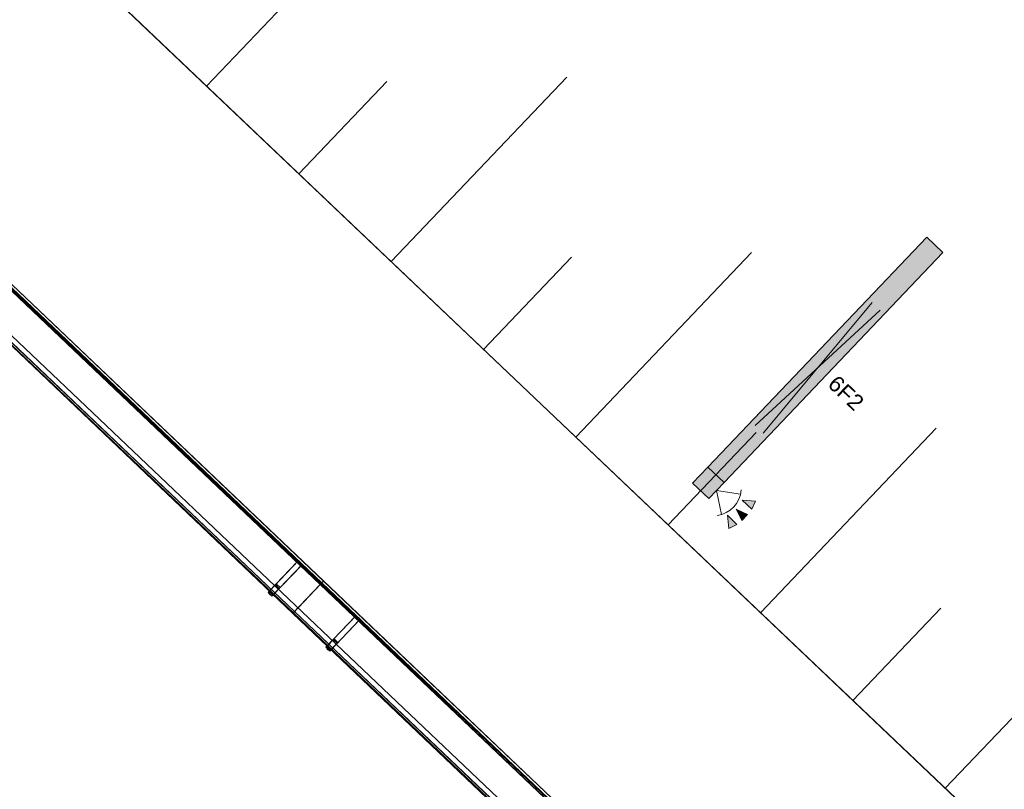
# Model space of a CAD drawing. Header units: metres. Extents: x 32343132.4 to 32343183.8, y 5699224 to 5699274.6.
# Tile 17 of 64: x 32343150.2 to 32343154.8, y 5699254.6 to 5699258.3. Entities that reach past the tile are written whole.
import ezdxf

# ---------------------------------------------------------------- set-up
doc = ezdxf.new("R2010")
doc.units = ezdxf.units.M
for name, color, linetype, lineweight in [('0-1', 7, 'Continuous', 5), ('A-ANNO-NOTE-1', 7, 'Continuous', 5), ('A-ANNO-NOTE-3', 7, 'Continuous', 9), ('A-DETL-GENF', 7, 'Continuous', 18), ('A-DETL-GENF-2', 7, 'Continuous', 50), ('E-LITE-EQPM', 7, 'Continuous', 50), ('E-LITE-EQPM-IDEN', 7, 'Continuous', 9)]:
    doc.layers.add(name, color=color, linetype=linetype, lineweight=lineweight)
for name, color, linetype, lineweight, true_color in [('A-DETL-1', 254, 'Continuous', 18, 0xbebebe), ('A-DETL-GENF-3', 2, 'Continuous', 50, 0xffff00), ('A-GENM-1', 7, 'Continuous', 5, 0xcccccc), ('A-MASS-1', 7, 'Continuous', 5, 0xcccccc)]:
    doc.layers.add(name, color=color, linetype=linetype, lineweight=lineweight, true_color=true_color)
doc.styles.add('Arial', font='arial.ttf', dxfattribs={"height": 0.075})

# ---------------------------------------------------------------- blocks, each defined once
blk = doc.blocks.new('Aushub1 - Aushub-3534796-TGA_190_LP5_GR_EG-TGA-01_G_')
at = {"layer": 'A-MASS-1'}
for p, q in [((73.5618, 9.0166), (74.3889, 9.886)), ((74.4312, 8.1895), (75.2583, 9.0589)), ((73.9965, 8.603), (74.41, 9.0377)), ((74.8659, 7.7759), (75.2794, 8.2106)), ((75.3006, 7.3623), (76.1277, 8.2317)), ((75.7353, 6.9488), (76.1488, 7.3835)), ((76.17, 6.5352), (76.9971, 7.4046)), ((76.6047, 6.1216), (77.0182, 6.5563)), ((77.0394, 5.7081), (77.8665, 6.5775))]:
    blk.add_line(p, q, dxfattribs=at)
blk = doc.blocks.new('construction-roof-accessories--rheinzink-rzk010046 - construction-roof-accessories--rheinzink-rzk010046-3213829-TGA_190_LP5_GR_EG-TGA-01_G_')
at = {"layer": 'A-GENM-1'}
for p, q in [((1.493, 0.1143), (-1.507, 0.1143)), ((-1.507, 0.1143), (-1.507, -0.0751)), ((1.493, 0.1133), (-1.507, 0.1133)), ((-1.507, -0.0741), (-1.507, 0.1133)), ((-1.507, 0.111), (-1.507, 0.1077)), ((-1.507, 0.111), (1.493, 0.111)), ((-1.507, 0.1085), (-1.507, 0.1101)), ((-1.507, 0.1101), (1.493, 0.1101)), ((-1.507, 0.1085), (-1.507, 0.1027)), ((-1.507, 0.1019), (-1.507, 0.1077)), ((-1.507, 0.1027), (-1.507, 0.1019)), ((-1.507, 0.1027), (1.493, 0.1027)), ((-1.507, 0.1019), (1.493, 0.1019)), ((1.493, -0.0751), (1.493, 0.1143)), ((1.493, 0.1133), (1.493, -0.0741)), ((1.493, 0.1077), (1.493, 0.111)), ((1.493, 0.1101), (1.493, 0.1085)), ((1.493, 0.1027), (1.493, 0.1085)), ((1.493, 0.1077), (1.493, 0.1019)), ((1.493, 0.1019), (1.493, 0.1027)), ((-1.507, -0.0741), (1.493, -0.0741)), ((-1.507, -0.0742), (-1.507, -0.0741)), ((-1.507, -0.0741), (1.493, -0.0741)), ((-1.507, -0.0741), (1.493, -0.0741)), ((-1.507, -0.0742), (-1.507, -0.0969)), ((-1.507, -0.0751), (1.493, -0.0751)), ((-1.507, -0.096), (-1.507, -0.0751)), ((1.493, -0.0751), (-1.507, -0.0751)), ((-1.507, -0.0751), (1.493, -0.0751)), ((1.493, -0.0809), (-1.507, -0.0809)), ((-1.507, -0.0809), (-1.507, -0.0826)), ((-1.507, -0.084), (-1.507, -0.081)), ((-1.507, -0.081), (1.493, -0.081)), ((1.493, -0.0818), (-1.507, -0.0818)), ((-1.507, -0.0829), (-1.507, -0.0818)), ((-1.507, -0.0819), (-1.507, -0.0848)), ((-1.507, -0.0819), (1.493, -0.0819)), ((-1.507, -0.0848), (-1.507, -0.084)), ((-1.507, -0.084), (1.493, -0.084)), ((-1.507, -0.0848), (1.493, -0.0848)), ((1.493, -0.0741), (1.493, -0.0742)), ((1.493, -0.0969), (1.493, -0.0742)), ((1.493, -0.0751), (1.493, -0.096)), ((1.493, -0.0826), (1.493, -0.0809)), ((1.493, -0.081), (1.493, -0.084)), ((1.493, -0.0818), (1.493, -0.0829)), ((1.493, -0.0848), (1.493, -0.0819)), ((1.493, -0.084), (1.493, -0.0848)), ((-1.507, -0.096), (1.493, -0.096)), ((-1.507, -0.0969), (1.493, -0.0969))]:
    blk.add_line(p, q, dxfattribs=at)
blk = doc.blocks.new('construction-roof-accessories--rheinzink-rzk010047 - construction-roof-accessories--rheinzink-rzk010047-3217442-TGA_190_LP5_GR_EG-TGA-01_G_')
at = {"layer": 'A-GENM-1'}
for p, q in [((-0.0129, 0.0759), (-0.0129, 0.0826)), ((-0.0129, 0.0826), (-0.0129, -0.1245)), ((-0.0129, 0.0826), (0.0129, 0.0826)), ((-0.0129, 0.0826), (0.0129, 0.0826)), ((0.0129, 0.0759), (-0.0129, 0.0759)), ((-0.0129, -0.1161), (-0.0129, 0.0759)), ((0.0129, 0.0759), (-0.0129, 0.0759)), ((-0.0125, 0.0822), (-0.0125, 0.0322)), ((-0.0125, 0.0322), (-0.0125, 0.0822)), ((-0.0125, 0.0822), (-0.0125, 0.0763)), ((-0.0125, 0.0263), (-0.0125, 0.0822)), ((0.0125, 0.0822), (-0.0125, 0.0822)), ((-0.0125, 0.0822), (0.0125, 0.0822)), ((-0.0125, 0.0822), (0.0125, 0.0822)), ((-0.0125, 0.0822), (0.0125, 0.0822)), ((-0.0125, 0.0763), (-0.0125, 0.0263)), ((0.0125, 0.0763), (-0.0125, 0.0763)), ((-0.0125, 0.0763), (0.0125, 0.0763)), ((-0.0105, 0.0749), (-0.0105, 0.0759)), ((-0.0105, 0.0759), (-0.0105, 0.0757)), ((-0.0105, 0.0759), (0.0105, 0.0759)), ((-0.0105, 0.0759), (0.0105, 0.0759)), ((0.0105, 0.0759), (-0.0105, 0.0759)), ((0.0105, 0.0759), (-0.0105, 0.0759)), ((-0.0105, 0.0749), (-0.0105, 0.0759)), ((-0.0105, 0.0759), (-0.0105, 0.0749)), ((-0.0105, 0.0757), (-0.0105, 0.0754)), ((-0.0105, 0.0757), (0.0105, 0.0757)), ((-0.0105, 0.0754), (-0.0105, 0.0744)), ((-0.0105, 0.0754), (0.0105, 0.0754)), ((-0.0105, 0.0754), (0.0105, 0.0754)), ((-0.0105, 0.0752), (-0.0105, 0.0754)), ((-0.0105, 0.0754), (-0.0105, 0.0744)), ((-0.0105, 0.0742), (-0.0105, 0.0752)), ((-0.0105, 0.0744), (-0.0105, 0.0749)), ((-0.0105, 0.0749), (0.0105, 0.0749)), ((-0.0105, 0.0749), (0.0105, 0.0749)), ((-0.0105, 0.0749), (0.0105, 0.0749)), ((-0.0105, 0.0749), (0.0105, 0.0749)), ((0.0105, 0.0744), (-0.0105, 0.0744)), ((-0.0105, 0.0744), (-0.0105, 0.0742)), ((0.0105, 0.0744), (-0.0105, 0.0744)), ((0, 0.0826), (-0.0045, 0.0826)), ((0, 0.0746), (-0.0045, 0.0746)), ((-0.0033, 0.0826), (-0.0033, 0.0746)), ((-0.0033, 0.0826), (0, 0.0826)), ((0, 0.0746), (-0.0033, 0.0746)), ((0, 0.0826), (0.0033, 0.0826)), ((0.0045, 0.0826), (0, 0.0826)), ((0.0033, 0.0746), (0, 0.0746)), ((0.0045, 0.0746), (0, 0.0746)), ((0.0033, 0.0746), (0.0033, 0.0826)), ((0.0105, 0.0757), (0.0105, 0.0759)), ((0.0105, 0.0759), (0.0105, 0.0749)), ((0.0105, 0.0759), (0.0105, 0.0749)), ((0.0105, 0.0759), (0.0105, 0.0749)), ((0.0105, 0.0754), (0.0105, 0.0757)), ((0.0105, 0.0744), (0.0105, 0.0754)), ((0.0105, 0.0754), (0.0105, 0.0752)), ((0.0105, 0.0744), (0.0105, 0.0754)), ((0.0105, 0.0742), (0.0105, 0.0752)), ((0.0105, 0.0749), (0.0105, 0.0744)), ((0.0105, 0.0742), (0.0105, 0.0744)), ((0.0125, 0.0822), (0.0125, 0.0263)), ((0.0125, 0.0763), (0.0125, 0.0822)), ((0.0125, 0.0822), (0.0125, 0.0322)), ((0.0125, 0.0322), (0.0125, 0.0822)), ((0.0125, 0.0263), (0.0125, 0.0763)), ((0.0129, -0.1245), (0.0129, 0.0826)), ((0.0129, 0.0826), (0.0129, 0.0759)), ((0.0129, 0.0759), (0.0129, -0.1161)), ((-0.0125, 0.0322), (0.0125, 0.0322)), ((-0.0125, 0.0322), (0.0125, 0.0322)), ((-0.0125, 0.0263), (0.0125, 0.0263)), ((-0.0125, 0.0263), (0.0125, 0.0263)), ((-0.0129, -0.1245), (-0.0129, -0.1161)), ((-0.0129, -0.1161), (0.0129, -0.1161)), ((-0.0129, -0.1245), (0.0129, -0.1245)), ((0.0129, -0.1161), (0.0129, -0.1245))]:
    blk.add_line(p, q, dxfattribs=at)
at = {"layer": 'A-GENM-1', "flags": 128}
for points in [[(-0.0045, 0.0826), (-0.0043, 0.0828), (-0.0041, 0.083), (-0.0039, 0.0831), (-0.0037, 0.0833), (-0.0035, 0.0834), (-0.0032, 0.0836), (-0.003, 0.0837), (-0.0028, 0.0838), (-0.0025, 0.0839), (-0.0023, 0.084), (-0.002, 0.0841), (-0.0018, 0.0842), (-0.0015, 0.0843), (-0.0012, 0.0843), (-0.001, 0.0844), (-0.0007, 0.0844), (-0.0005, 0.0845), (-0.0002, 0.0845), (0, 0.0845)], [(-0.004, 0.074), (-0.004, 0.074), (-0.004, 0.074), (-0.0041, 0.074), (-0.0041, 0.074), (-0.0041, 0.074), (-0.0041, 0.074), (-0.0041, 0.074), (-0.0042, 0.074), (-0.0042, 0.074), (-0.0042, 0.074), (-0.0042, 0.074), (-0.0042, 0.074), (-0.0043, 0.074), (-0.0043, 0.074), (-0.0043, 0.074), (-0.0043, 0.0741), (-0.0043, 0.0741), (-0.0043, 0.0741), (-0.0044, 0.0741), (-0.0044, 0.0741), (-0.0044, 0.0741), (-0.0044, 0.0741), (-0.0044, 0.0742), (-0.0044, 0.0742), (-0.0044, 0.0742), (-0.0044, 0.0742), (-0.0045, 0.0742), (-0.0045, 0.0743), (-0.0045, 0.0743), (-0.0045, 0.0743), (-0.0045, 0.0743), (-0.0045, 0.0743), (-0.0045, 0.0744), (-0.0045, 0.0744), (-0.0045, 0.0744), (-0.0045, 0.0744), (-0.0045, 0.0744), (-0.0045, 0.0745), (-0.0045, 0.0745), (-0.0045, 0.0745), (-0.0045, 0.0745), (-0.0045, 0.0745), (-0.0045, 0.0746), (-0.0045, 0.0746)], [(0, 0.074), (-0.0002, 0.074), (-0.0003, 0.074), (-0.0005, 0.074), (-0.0006, 0.074), (-0.0008, 0.074), (-0.0009, 0.074), (-0.0011, 0.074), (-0.0013, 0.074), (-0.0014, 0.074), (-0.0016, 0.074), (-0.0017, 0.074), (-0.0018, 0.074), (-0.002, 0.074), (-0.0021, 0.074), (-0.0023, 0.074), (-0.0024, 0.074), (-0.0025, 0.074), (-0.0026, 0.074), (-0.0027, 0.074), (-0.0029, 0.074), (-0.003, 0.074), (-0.0031, 0.074), (-0.0032, 0.074), (-0.0033, 0.074), (-0.0034, 0.074), (-0.0034, 0.074), (-0.0035, 0.074), (-0.0036, 0.074), (-0.0037, 0.074), (-0.0037, 0.074), (-0.0038, 0.074), (-0.0038, 0.074), (-0.0039, 0.074), (-0.0039, 0.074), (-0.0039, 0.074), (-0.004, 0.074), (-0.004, 0.074), (-0.004, 0.074), (-0.004, 0.074)], [(-0.004, 0.074), (-0.004, 0.074), (-0.004, 0.074), (-0.004, 0.074), (-0.0039, 0.074), (-0.0039, 0.074), (-0.0039, 0.074), (-0.0038, 0.074), (-0.0038, 0.074), (-0.0037, 0.074), (-0.0037, 0.074), (-0.0036, 0.074), (-0.0035, 0.074), (-0.0035, 0.074), (-0.0034, 0.074), (-0.0033, 0.074), (-0.0032, 0.074), (-0.0031, 0.074), (-0.003, 0.074), (-0.0029, 0.074), (-0.0028, 0.074), (-0.0027, 0.074), (-0.0025, 0.074), (-0.0024, 0.074), (-0.0023, 0.074), (-0.0022, 0.074), (-0.002, 0.074), (-0.0019, 0.074), (-0.0017, 0.074), (-0.0016, 0.074), (-0.0014, 0.074), (-0.0013, 0.074), (-0.0011, 0.074), (-0.001, 0.074), (-0.0008, 0.074), (-0.0007, 0.074), (-0.0005, 0.074), (-0.0004, 0.074), (-0.0002, 0.074), (0, 0.074), (0, 0.074)], [(0, 0.0845), (0.0003, 0.0845), (0.0005, 0.0845), (0.0008, 0.0844), (0.0011, 0.0844), (0.0013, 0.0843), (0.0016, 0.0843), (0.0018, 0.0842), (0.0021, 0.0841), (0.0023, 0.084), (0.0026, 0.0839), (0.0028, 0.0838), (0.0031, 0.0837), (0.0033, 0.0835), (0.0035, 0.0834), (0.0038, 0.0833), (0.004, 0.0831), (0.0042, 0.0829), (0.0044, 0.0827), (0.0045, 0.0826)], [(0, 0.074), (0.0002, 0.074), (0.0003, 0.074), (0.0005, 0.074), (0.0006, 0.074), (0.0008, 0.074), (0.0009, 0.074), (0.0011, 0.074), (0.0013, 0.074), (0.0014, 0.074), (0.0016, 0.074), (0.0017, 0.074), (0.0018, 0.074), (0.002, 0.074), (0.0021, 0.074), (0.0023, 0.074), (0.0024, 0.074), (0.0025, 0.074), (0.0026, 0.074), (0.0027, 0.074), (0.0029, 0.074), (0.003, 0.074), (0.0031, 0.074), (0.0032, 0.074), (0.0033, 0.074), (0.0034, 0.074), (0.0034, 0.074), (0.0035, 0.074), (0.0036, 0.074), (0.0037, 0.074), (0.0037, 0.074), (0.0038, 0.074), (0.0038, 0.074), (0.0039, 0.074), (0.0039, 0.074), (0.0039, 0.074), (0.004, 0.074), (0.004, 0.074), (0.004, 0.074), (0.004, 0.074)], [(0.004, 0.074), (0.004, 0.074), (0.004, 0.074), (0.004, 0.074), (0.0039, 0.074), (0.0039, 0.074), (0.0039, 0.074), (0.0038, 0.074), (0.0038, 0.074), (0.0037, 0.074), (0.0037, 0.074), (0.0036, 0.074), (0.0035, 0.074), (0.0035, 0.074), (0.0034, 0.074), (0.0033, 0.074), (0.0032, 0.074), (0.0031, 0.074), (0.003, 0.074), (0.0029, 0.074), (0.0028, 0.074), (0.0027, 0.074), (0.0025, 0.074), (0.0024, 0.074), (0.0023, 0.074), (0.0022, 0.074), (0.002, 0.074), (0.0019, 0.074), (0.0017, 0.074), (0.0016, 0.074), (0.0014, 0.074), (0.0013, 0.074), (0.0011, 0.074), (0.001, 0.074), (0.0008, 0.074), (0.0007, 0.074), (0.0005, 0.074), (0.0004, 0.074), (0.0002, 0.074), (0, 0.074), (0, 0.074)], [(0.0045, 0.0746), (0.0045, 0.0746), (0.0045, 0.0745), (0.0045, 0.0745), (0.0045, 0.0745), (0.0045, 0.0745), (0.0045, 0.0745), (0.0045, 0.0744), (0.0045, 0.0744), (0.0045, 0.0744), (0.0045, 0.0744), (0.0045, 0.0743), (0.0045, 0.0743), (0.0045, 0.0743), (0.0045, 0.0743), (0.0045, 0.0743), (0.0045, 0.0742), (0.0045, 0.0742), (0.0044, 0.0742), (0.0044, 0.0742), (0.0044, 0.0742), (0.0044, 0.0742), (0.0044, 0.0741), (0.0044, 0.0741), (0.0044, 0.0741), (0.0044, 0.0741), (0.0043, 0.0741), (0.0043, 0.0741), (0.0043, 0.0741), (0.0043, 0.074), (0.0043, 0.074), (0.0042, 0.074), (0.0042, 0.074), (0.0042, 0.074), (0.0042, 0.074), (0.0042, 0.074), (0.0042, 0.074), (0.0041, 0.074), (0.0041, 0.074), (0.0041, 0.074), (0.0041, 0.074), (0.004, 0.074), (0.004, 0.074), (0.004, 0.074), (0.004, 0.074)]]:
    blk.add_lwpolyline(points, dxfattribs=at)
at = {"layer": 'A-GENM-1'}
for centre in [(0, 0.0786), (0, 0.0776)]:
    blk.add_ellipse(centre, major_axis=(-0.0271, 0), ratio=0.13736, start_param=1.173287, end_param=1.968306, dxfattribs=at)
blk = doc.blocks.new('ARC_190_LPX_FM_Stellplätze_rvt-1-TGA_190_LP5_GR_EG-TGA-01_G_')
at = {"layer": 'A-MASS-1'}
for p, q in [((32343176.2906, 5699233.9514), (32343141.8045, 5699266.7609)), ((32343176.2906, 5699233.9518), (32343141.8048, 5699266.7609))]:
    blk.add_line(p, q, dxfattribs=at)
at = {"layer": 'A-GENM-1'}
for name, p, rotation in [('construction-roof-accessories--rheinzink-rzk010046 - construction-roof-accessories--rheinzink-rzk010046-3213829-TGA_190_LP5_GR_EG-TGA-01_G_', (32343150.4706, 5699256.5749), 136.4272566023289), ('construction-roof-accessories--rheinzink-rzk010047 - construction-roof-accessories--rheinzink-rzk010047-3217442-TGA_190_LP5_GR_EG-TGA-01_G_', (32343151.4335, 5699255.6031), 136.4272566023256), ('construction-roof-accessories--rheinzink-rzk010046 - construction-roof-accessories--rheinzink-rzk010046-3213829-TGA_190_LP5_GR_EG-TGA-01_G_', (32343152.6441, 5699254.5071), 136.4272566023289), ('construction-roof-accessories--rheinzink-rzk010047 - construction-roof-accessories--rheinzink-rzk010047-3217442-TGA_190_LP5_GR_EG-TGA-01_G_', (32343151.7052, 5699255.3446), 136.4272566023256)]:
    blk.add_blockref(name, p, dxfattribs=dict(at, rotation=rotation))
at = {"layer": 'A-MASS-1'}
blk.add_blockref('Aushub1 - Aushub-3534796-TGA_190_LP5_GR_EG-TGA-01_G_', (32343077.5163, 5699248.9216), dxfattribs=at)
blk = doc.blocks.new('Regiolux Parsa - PSO _ 1500 ETS9 - 2400lm _ 4000K - Feuchtraumleuchte - Bewegungsmelder-V1-TGA_190_LP5_GR_EG-TGA-01_G_')
at = {"layer": 'A-DETL-GENF-2'}
blk.add_hatch(color=256, dxfattribs=at).paths.add_polyline_path([(0.8, 0.0525), (0.695, 0.0525), (0.695, -0.0525), (0.8, -0.0525)])
at = {"layer": 'A-DETL-GENF-3'}
blk.add_hatch(color=256, dxfattribs=at).paths.add_polyline_path([(0.695, 0.0525), (-0.8, 0.0525), (-0.8, -0.0525), (0.695, -0.0525)])
at = {"layer": 'A-DETL-GENF'}
for p, q in [((-0.8, -0.0525), (-0.8, 0.0525)), ((-0.8, 0.0525), (0.695, 0.0525)), ((0.695, -0.0525), (0.695, 0.0525)), ((0.695, 0.0525), (0.8, 0.0525)), ((0.695, 0.0525), (0.695, -0.0525)), ((0.8, 0.0525), (0.8, -0.0525)), ((-0.4, -0.0262), (0.4, 0.0262)), ((0.4, -0.0262), (-0.4, 0.0262)), ((0.695, -0.0525), (-0.8, -0.0525)), ((0.8, -0.0525), (0.695, -0.0525))]:
    blk.add_line(p, q, dxfattribs=at)

msp = doc.modelspace()

# ---------------------------------------------------------------- hatches: boundary and pattern name
at = {"layer": 'A-ANNO-NOTE-1'}
for points in [[(32343153.6001, 5699255.9865), (32343153.6454, 5699255.9439), (32343153.6622, 5699255.9823)], [(32343153.5977, 5699255.8914), (32343153.6249, 5699255.9201), (32343153.5713, 5699255.9439)], [(32343153.5375, 5699255.8538), (32343153.5751, 5699255.8725), (32343153.5301, 5699255.9158)]]:
    msp.add_hatch(color=256, dxfattribs=at).paths.add_polyline_path(points)

# ---------------------------------------------------------------- linework, layer by layer
at = {"layer": 'A-ANNO-NOTE-3'}
for p, q in [((32343153.4782, 5699256.0324), (32343153.5016, 5699255.9193)), ((32343153.4782, 5699256.0324), (32343153.5923, 5699256.0147)), ((32343153.6622, 5699255.9823), (32343153.6001, 5699255.9865)), ((32343153.6001, 5699255.9865), (32343153.6454, 5699255.9439)), ((32343153.6249, 5699255.9201), (32343153.5713, 5699255.9439)), ((32343153.5713, 5699255.9439), (32343153.5977, 5699255.8914)), ((32343153.6454, 5699255.9439), (32343153.6622, 5699255.9823)), ((32343153.5751, 5699255.8725), (32343153.5301, 5699255.9158)), ((32343153.5301, 5699255.9158), (32343153.5375, 5699255.8538)), ((32343153.5977, 5699255.8914), (32343153.6249, 5699255.9201)), ((32343153.5375, 5699255.8538), (32343153.5751, 5699255.8725))]:
    msp.add_line(p, q, dxfattribs=at)
msp.add_ellipse((32343153.4643, 5699256.0456), major_axis=(0.0334, 0.1273), ratio=1, start_param=3.528158, end_param=4.889515, dxfattribs=at)
at = {"layer": 'A-DETL-1'}
msp.add_line((32343175.4117, 5699232.7373), (32343140.6357, 5699265.8225), dxfattribs=at)

# ---------------------------------------------------------------- block references
at = {"layer": '0-1'}
msp.add_blockref('ARC_190_LPX_FM_Stellplätze_rvt-1-TGA_190_LP5_GR_EG-TGA-01_G_', (0, 0), dxfattribs=at)
at = {"layer": 'E-LITE-EQPM', "rotation": 226.4272566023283}
msp.add_blockref('Regiolux Parsa - PSO _ 1500 ETS9 - 2400lm _ 4000K - Feuchtraumleuchte - Bewegungsmelder-V1-TGA_190_LP5_GR_EG-TGA-01_G_', (32343153.9554, 5699256.6102), dxfattribs=at)

# ---------------------------------------------------------------- next in the draw order: texts
at = {"layer": 'E-LITE-EQPM-IDEN', "insert": (32343154.0492, 5699256.5817), "char_height": 0.075, "width": 0.224472, "attachment_point": 1, "rotation": 316.4273, "style": 'Arial', "bg_fill": 3, "box_fill_scale": 1.25, "bg_fill_color": 256, "bg_fill_true_color": 13158600, "bg_fill_transparency": 0}
msp.add_mtext('6F2', dxfattribs=at)

doc.saveas('drawing.dxf')
